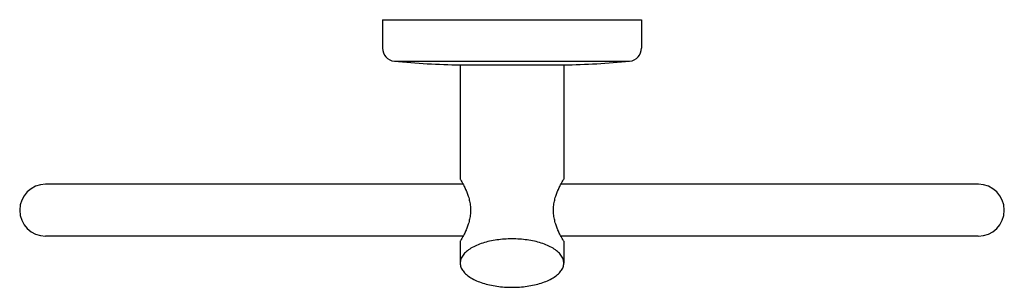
# Model space of a CAD drawing. Header units: millimetres. Extents: x 3736.743 to 3736.934, y 1772.714 to 1772.765.
import ezdxf

# ---------------------------------------------------------------- set-up
doc = ezdxf.new("R2010")
doc.units = ezdxf.units.MM
doc.layers.add('SANINDUSA', color=3, linetype='Continuous')

msp = doc.modelspace()

# ---------------------------------------------------------------- linework, layer by layer
at = {"layer": 'SANINDUSA'}
for p, q in [((3736.813073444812, 1772.765435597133), (3736.813073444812, 1772.75995298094)), ((3736.813073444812, 1772.765435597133), (3736.863270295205, 1772.765435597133)), ((3736.863270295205, 1772.765435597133), (3736.863270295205, 1772.75995298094)), ((3736.815394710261, 1772.757404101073), (3736.860949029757, 1772.757404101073)), ((3736.828132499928, 1772.756701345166), (3736.828132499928, 1772.734614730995)), ((3736.828132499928, 1772.756695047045), (3736.848211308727, 1772.756695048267)), ((3736.848211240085, 1772.756701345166), (3736.848211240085, 1772.734614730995)), ((3736.828697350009, 1772.733610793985), (3736.747818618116, 1772.733610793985)), ((3736.928457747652, 1772.733610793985), (3736.84764638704, 1772.733610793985)), ((3736.828697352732, 1772.723571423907), (3736.747818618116, 1772.723571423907)), ((3736.828132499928, 1772.722567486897), (3736.828132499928, 1772.718360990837)), ((3736.928457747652, 1772.723571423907), (3736.847646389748, 1772.723571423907)), ((3736.848211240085, 1772.722567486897), (3736.848211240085, 1772.718360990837))]:
    msp.add_line(p, q, dxfattribs=at)
for centre, radius, start, end in [((3736.815633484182, 1772.75995298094), 0.0025600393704, 180, 264.6482653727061), ((3736.860710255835, 1772.75995298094), 0.0025600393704, 275.3517346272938, 0), ((3736.83113880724, 1772.925470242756), 0.1688019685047, 264.6482653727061, 268.9795038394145), ((3736.845204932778, 1772.925470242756), 0.1688019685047, 271.0204961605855, 275.3517346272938), ((3736.747817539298, 1772.728591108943), 0.0050196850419, 90, 270), ((3736.928526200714, 1772.728591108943), 0.0050196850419, 270, 90)]:
    msp.add_arc(centre, radius, start, end, dxfattribs=at)
for points in [[(3736.828132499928, 1772.734614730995), (3736.828181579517, 1772.73453257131), (3736.828332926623, 1772.734274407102), (3736.828583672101, 1772.733828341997), (3736.82891001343, 1772.733203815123), (3736.829272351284, 1772.732424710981), (3736.829342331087, 1772.732259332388)], [(3736.847001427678, 1772.732259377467), (3736.847071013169, 1772.732423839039), (3736.847433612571, 1772.733203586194), (3736.847759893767, 1772.733828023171), (3736.848010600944, 1772.734274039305), (3736.848162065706, 1772.734532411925), (3736.848211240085, 1772.734614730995)], [(3736.829342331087, 1772.732259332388), (3736.829624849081, 1772.731514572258), (3736.829905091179, 1772.730549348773), (3736.830081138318, 1772.7295683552), (3736.830140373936, 1772.728591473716), (3736.830081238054, 1772.727614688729), (3736.829905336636, 1772.726633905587), (3736.829625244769, 1772.725668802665), (3736.829342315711, 1772.724922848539)], [(3736.847001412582, 1772.724922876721), (3736.846718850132, 1772.725667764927), (3736.846438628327, 1772.726632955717), (3736.84626259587, 1772.727613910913), (3736.846203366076, 1772.728590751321), (3736.846262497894, 1772.729567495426), (3736.84643838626, 1772.730548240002), (3736.84671845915, 1772.731513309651), (3736.847001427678, 1772.732259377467)], [(3736.829342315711, 1772.724922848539), (3736.82927267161, 1772.724758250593), (3736.82891006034, 1772.723978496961), (3736.828583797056, 1772.723354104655), (3736.82833312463, 1772.722908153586), (3736.828181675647, 1772.722649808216), (3736.828132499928, 1772.722567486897)], [(3736.848211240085, 1772.722567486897), (3736.848162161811, 1772.722649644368), (3736.848010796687, 1772.722907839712), (3736.847760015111, 1772.72335397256), (3736.847433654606, 1772.723978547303), (3736.847071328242, 1772.724757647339), (3736.847001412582, 1772.724922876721)], [(3736.848211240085, 1772.718360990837), (3736.848072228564, 1772.719137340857), (3736.847662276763, 1772.719887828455), (3736.8470014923, 1772.720588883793), (3736.846119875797, 1772.721221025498), (3736.84505314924, 1772.721769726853), (3736.843838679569, 1772.722225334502), (3736.842512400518, 1772.722582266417), (3736.841106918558, 1772.722837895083), (3736.839651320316, 1772.722991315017), (3736.838171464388, 1772.723042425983), (3736.836691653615, 1772.722991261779), (3736.835236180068, 1772.722837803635), (3736.833830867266, 1772.722582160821), (3736.832504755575, 1772.722225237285), (3736.831290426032, 1772.721769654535), (3736.830223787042, 1772.721220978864), (3736.829342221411, 1772.720588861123), (3736.828681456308, 1772.719887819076), (3736.828271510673, 1772.719137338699), (3736.828132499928, 1772.718360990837)], [(3736.828132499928, 1772.718360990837), (3736.828271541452, 1772.717584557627), (3736.828681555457, 1772.716834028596), (3736.829342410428, 1772.716132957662), (3736.83022406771, 1772.71550083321), (3736.831290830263, 1772.714952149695), (3736.83250528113, 1772.714496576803), (3736.833831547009, 1772.714139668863), (3736.835236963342, 1772.713884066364), (3736.836692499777, 1772.713730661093), (3736.838172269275, 1772.713679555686), (3736.839652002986, 1772.713730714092), (3736.841107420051, 1772.713884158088), (3736.842512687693, 1772.714139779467), (3736.843838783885, 1772.71449668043), (3736.845053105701, 1772.714952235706), (3736.846119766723, 1772.715500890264), (3736.847001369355, 1772.716132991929), (3736.847662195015, 1772.716834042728), (3736.848072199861, 1772.717584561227), (3736.848211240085, 1772.718360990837)]]:
    msp.add_spline(points, degree=3, dxfattribs=at)

doc.saveas('drawing.dxf')
